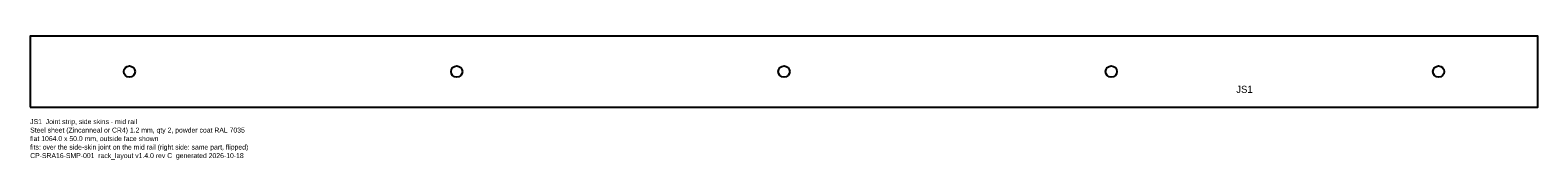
# Model space of a CAD drawing. Header units: millimetres. Extents: x 0 to 1064, y -37 to 50.
import ezdxf

# ---------------------------------------------------------------- set-up
doc = ezdxf.new("R2010")
doc.units = ezdxf.units.MM
for name, color, linetype in [('CUT', 7, 'CONTINUOUS'), ('ETCH', 3, 'CONTINUOUS'), ('NOTES', 8, 'CONTINUOUS')]:
    doc.layers.add(name, color=color, linetype=linetype)

msp = doc.modelspace()

# ---------------------------------------------------------------- linework, layer by layer
at = {"layer": 'CUT'}
msp.add_lwpolyline([(0, 0), (1064, 0), (1064, 50), (0, 50)], close=True, dxfattribs=at)
for centre in [(70, 25), (301, 25), (532, 25), (763, 25), (994, 25)]:
    msp.add_circle(centre, 4, dxfattribs=at)

# ---------------------------------------------------------------- texts
at = {"layer": 'ETCH'}
msp.add_text('JS1', height=5, dxfattribs=at).set_placement((851.2, 10))
at = {"layer": 'NOTES'}
for s, p in [('JS1  Joint strip, side skins - mid rail', (0, -12)), ('Steel sheet (Zincanneal or CR4) 1.2 mm, qty 2, powder coat RAL 7035', (0, -18)), ('flat 1064.0 x 50.0 mm, outside face shown', (0, -24)), ('fits: over the side-skin joint on the mid rail (right side: same part, flipped)', (0, -30)), ('CP-SRA16-SMP-001  rack_layout v1.4.0 rev C  generated 2026-10-18', (0, -36))]:
    msp.add_text(s, height=3.5, dxfattribs=at).set_placement(p)

doc.saveas('drawing.dxf')
